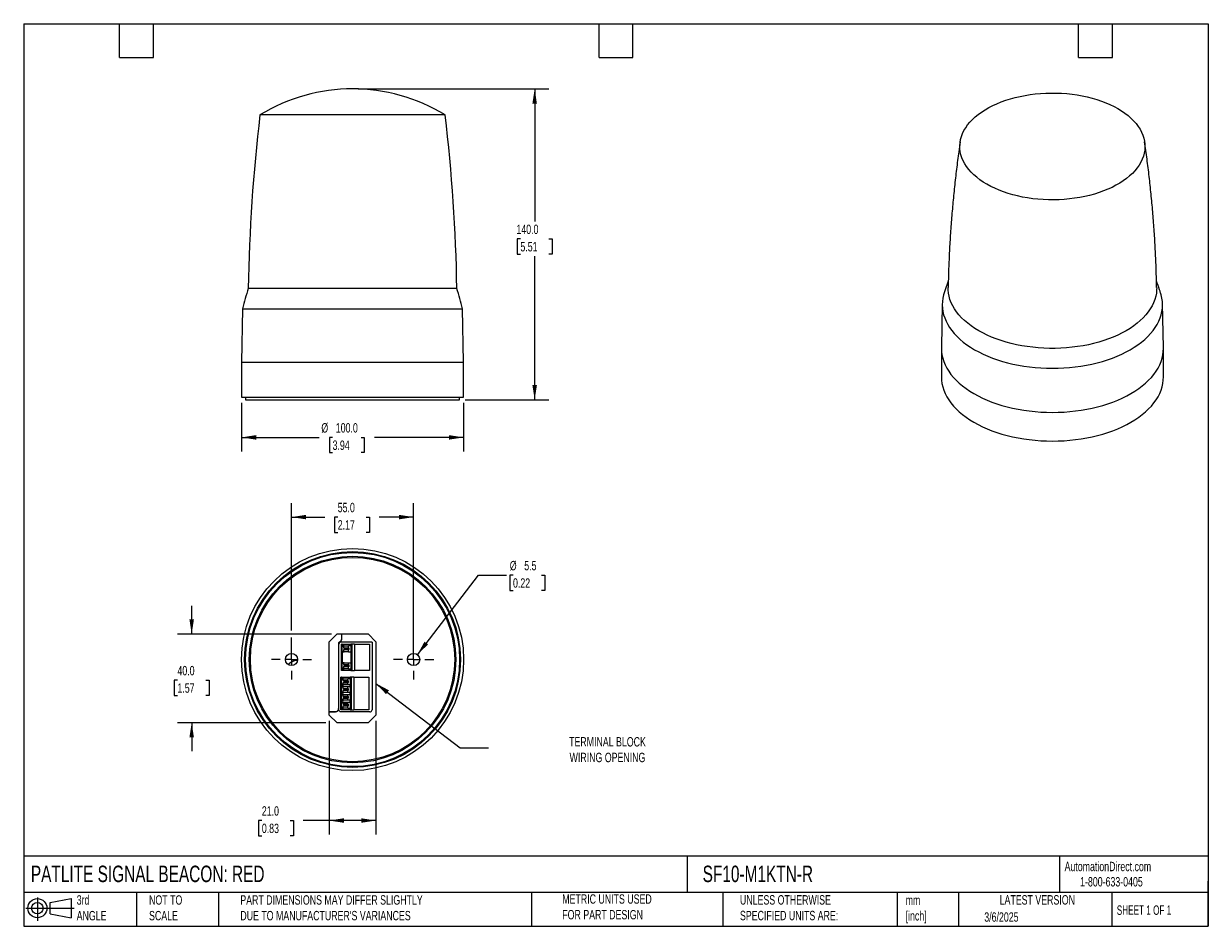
# Model space of a CAD drawing. Header units: millimetres. Extents: x 13 to 546, y 13 to 419.
import ezdxf

# ---------------------------------------------------------------- set-up
doc = ezdxf.new("R2010")
doc.units = ezdxf.units.MM
doc.header["$LTSCALE"] = 2
doc.linetypes.add('SLD-Center', pattern=[19.05, 15.24, -1.27, 1.27, -1.27])
doc.linetypes.add('SLD-Solid', pattern=[0])
doc.layers.add('CENTER', color=40, linetype='SLD-Center')
doc.layers.add('SLD-DEFPOINTS', color=7, linetype='Continuous')
doc.layers.add('DIMENSIONS', color=140, linetype='SLD-Solid', lineweight=25)
doc.layers.add('TEXT', color=140, linetype='SLD-Solid', lineweight=25)
doc.styles.add('SLDTEXTSTYLE0', font='TXT', dxfattribs={"width": 0.7})
doc.styles.add('SLDTEXTSTYLE1', font='TXT', dxfattribs={"width": 0.65})
doc.dimstyles.new('SLDDIMSTYLE0', dxfattribs={"dimtxt": 4.316016, "dimasz": 6.604, "dimexe": 0, "dimexo": 0.0625, "dimgap": 1.079004, "dimtad": 0, "dimtih": 1, "dimtoh": 1, "dimrnd": 1e-09, "dimzin": 4, "dimdsep": 46, "dimtxsty": 'SLDTEXTSTYLE0', "dimsah": 1, "dimcen": 0.09, "dimadec": 0, "dimazin": 1, "dimtfac": 1, "dimtofl": 0, "dimtmove": 0, "dimatfit": 3, "dimfxl": 0, "dimfrac": 2, "dimtolj": 1, "dimtzin": 12, "dimarcsym": 0})
doc.dimstyles.new('SLDDIMSTYLE1', dxfattribs={"dimtxt": 4.316016, "dimasz": 6.604, "dimexe": 0, "dimexo": 0.0625, "dimgap": 1.079004, "dimtad": 0, "dimtih": 1, "dimtoh": 1, "dimrnd": 1e-09, "dimzin": 12, "dimdsep": 46, "dimtxsty": 'SLDTEXTSTYLE0', "dimsah": 1, "dimcen": 0, "dimadec": 0, "dimazin": 3, "dimtfac": 1, "dimtofl": 0, "dimtmove": 0, "dimatfit": 3, "dimfxl": 0, "dimfrac": 2, "dimtolj": 1, "dimtzin": 12, "dimarcsym": 0})
doc.dimstyles.new('SLDDIMSTYLE2', dxfattribs={"dimtxt": 4.316016, "dimasz": 6.604, "dimexe": 0, "dimexo": 0.0625, "dimgap": 1.079004, "dimtad": 0, "dimtih": 1, "dimtoh": 1, "dimrnd": 1e-09, "dimzin": 4, "dimdsep": 46, "dimtxsty": 'SLDTEXTSTYLE0', "dimsah": 1, "dimcen": 0.09, "dimadec": 0, "dimazin": 1, "dimtfac": 1, "dimtmove": 0, "dimatfit": 0, "dimfxl": 0, "dimfrac": 2, "dimtolj": 1, "dimtzin": 12, "dimarcsym": 0})
doc.dimstyles.new('SLDDIMSTYLE3', dxfattribs={"dimtxt": 0.18, "dimasz": 6.604, "dimexe": 0, "dimexo": 0.0625, "dimgap": 0, "dimtad": 0, "dimtih": 1, "dimtoh": 1, "dimdec": 0, "dimrnd": 1e-09, "dimzin": 0, "dimdsep": 46, "dimtxsty": 'Standard', "dimsah": 1, "dimcen": 0.09, "dimadec": 0, "dimazin": 0, "dimtfac": 6.604, "dimtdec": 0, "dimtofl": 0, "dimtmove": 0, "dimatfit": 3, "dimfxl": 0, "dimfrac": 2, "dimtolj": 1, "dimtzin": 0, "dimarcsym": 0})

# ---------------------------------------------------------------- blocks, each defined once
blk = doc.blocks.new('Block11')
at = {"color": 7, "linetype": 'SLD-Solid', "lineweight": 18}
for p, q in [((0, 5.76), (21.75, 5.76)), ((5.18, 10.62), (5.18, 0)), ((10.96, 8.33), (20.35, 10.06)), ((10.96, 3.19), (10.96, 8.33)), ((20.35, 10.06), (20.35, 1.46)), ((10.96, 3.19), (20.35, 1.46))]:
    blk.add_line(p, q, dxfattribs=at)
for radius in [4.3, 2.57]:
    blk.add_circle((5.18, 5.76), radius, dxfattribs=at)
blk = doc.blocks.new('Block12')
at = {"layer": 'SLD-DEFPOINTS'}
blk.add_blockref('Block11', (0, 0), dxfattribs=at)
blk = doc.blocks.new('_D')
at = {"layer": 'DIMENSIONS'}
for p, q in [((110.78, 248.41), (110.78, 226.48)), ((210.78, 248.41), (210.78, 226.48)), ((110.78, 232.83), (145.76, 232.83)), ((151.78, 232.83), (150.33, 232.83)), ((150.33, 232.83), (150.33, 225.97)), ((164.6, 232.83), (166.05, 232.83)), ((166.05, 232.83), (166.05, 225.97)), ((210.78, 232.83), (170.62, 232.83)), ((150.33, 225.97), (151.78, 225.97)), ((166.05, 225.97), (164.6, 225.97))]:
    blk.add_line(p, q, dxfattribs=at)
for points in [[(110.78, 232.83), (117.38, 231.81), (117.38, 233.85)], [(210.78, 232.83), (204.17, 233.85), (204.17, 231.81)]]:
    blk.add_solid(points, dxfattribs=at)
at = {"layer": 'DIMENSIONS', "char_height": 4.233, "attachment_point": 1, "style": 'SLDTEXTSTYLE0'}
for s, insert in [('%%c', (146.72, 239.25)), ('100.0', (153.24, 239.25)), ('3.94', (151.78, 231.43))]:
    blk.add_mtext(s, dxfattribs=dict(at, insert=insert))
blk = doc.blocks.new('_D_1')
at = {"layer": 'DIMENSIONS'}
for p, q in [((163.32, 389.75), (249.13, 389.75)), ((242.78, 389.75), (242.78, 330.04)), ((236.36, 322.21), (234.91, 322.21)), ((234.91, 322.21), (234.91, 315.35)), ((249.19, 322.21), (250.64, 322.21)), ((250.64, 322.21), (250.64, 315.35)), ((234.91, 315.35), (236.36, 315.35)), ((250.64, 315.35), (249.19, 315.35)), ((242.78, 249.75), (242.78, 314.39)), ((211.52, 249.75), (249.13, 249.75))]:
    blk.add_line(p, q, dxfattribs=at)
for points in [[(242.78, 389.75), (241.76, 383.14), (243.79, 383.14)], [(242.78, 249.75), (243.79, 256.35), (241.76, 256.35)]]:
    blk.add_solid(points, dxfattribs=at)
at = {"layer": 'DIMENSIONS', "char_height": 4.233, "attachment_point": 1, "style": 'SLDTEXTSTYLE0'}
for s, insert in [('140.0', (234.57, 328.64)), ('5.51', (236.36, 320.81))]:
    blk.add_mtext(s, dxfattribs=dict(at, insert=insert))
blk = doc.blocks.new('_D_2')
at = {"layer": 'DIMENSIONS'}
for p, q in [((133.28, 145.84), (133.28, 203.29)), ((188.28, 135.35), (188.28, 203.29)), ((133.28, 196.94), (148.25, 196.94)), ((154.1, 196.94), (152.65, 196.94)), ((152.65, 196.94), (152.65, 190.08)), ((166.92, 196.94), (168.37, 196.94)), ((168.37, 196.94), (168.37, 190.08)), ((188.28, 196.94), (172.77, 196.94)), ((152.65, 190.08), (154.1, 190.08)), ((168.37, 190.08), (166.92, 190.08)), ((133.28, 135.35), (133.28, 142.79))]:
    blk.add_line(p, q, dxfattribs=at)
for points in [[(133.28, 196.94), (139.88, 195.93), (139.88, 197.96)], [(188.28, 196.94), (181.67, 197.96), (181.67, 195.93)]]:
    blk.add_solid(points, dxfattribs=at)
at = {"layer": 'DIMENSIONS', "char_height": 4.233, "attachment_point": 1, "style": 'SLDTEXTSTYLE0'}
for s, insert in [('55.0', (154.1, 203.37)), ('2.17', (154.1, 195.54))]:
    blk.add_mtext(s, dxfattribs=dict(at, insert=insert))
blk = doc.blocks.new('_D_3')
at = {"layer": 'DIMENSIONS'}
for p, q in [((189.95, 135), (217.43, 170.79)), ((217.43, 170.79), (230.13, 170.79)), ((233.03, 170.79), (231.58, 170.79)), ((231.58, 170.79), (231.58, 163.93)), ((245.85, 170.79), (247.3, 170.79)), ((247.3, 170.79), (247.3, 163.93)), ((231.58, 163.93), (233.03, 163.93)), ((247.3, 163.93), (245.85, 163.93))]:
    blk.add_line(p, q, dxfattribs=at)
blk.add_solid([(189.95, 135), (194.78, 139.61), (193.17, 140.85)], dxfattribs=at)
at = {"layer": 'DIMENSIONS', "char_height": 4.233, "attachment_point": 1, "style": 'SLDTEXTSTYLE0'}
for s, insert in [('%%c', (231.57, 177.22)), ('5.5', (238.08, 177.22)), ('0.22', (233.03, 169.39))]:
    blk.add_mtext(s, dxfattribs=dict(at, insert=insert))
blk = doc.blocks.new('_D_4')
at = {"layer": 'DIMENSIONS'}
for p, q in [((150.28, 105.27), (150.28, 53.97)), ((171.28, 105.27), (171.28, 53.97)), ((119.93, 60.32), (118.48, 60.32)), ((118.48, 60.32), (118.48, 53.46)), ((132.75, 60.32), (134.2, 60.32)), ((134.2, 60.32), (134.2, 53.46)), ((150.28, 60.32), (138.6, 60.32)), ((171.28, 60.32), (150.28, 60.32)), ((118.48, 53.46), (119.93, 53.46)), ((134.2, 53.46), (132.75, 53.46))]:
    blk.add_line(p, q, dxfattribs=at)
for points in [[(150.28, 60.32), (156.88, 59.31), (156.88, 61.34)], [(171.28, 60.32), (164.67, 61.34), (164.67, 59.31)]]:
    blk.add_solid(points, dxfattribs=at)
at = {"layer": 'DIMENSIONS', "char_height": 4.233, "attachment_point": 1, "style": 'SLDTEXTSTYLE0'}
for s, insert in [('21.0', (119.93, 66.75)), ('0.83', (119.93, 58.92))]:
    blk.add_mtext(s, dxfattribs=dict(at, insert=insert))
blk = doc.blocks.new('_D_5')
at = {"layer": 'DIMENSIONS'}
for p, q in [((88.34, 144.31), (88.34, 157.01)), ((151.24, 144.31), (81.99, 144.31)), ((81.93, 123.5), (80.48, 123.5)), ((80.48, 123.5), (80.48, 116.64)), ((94.75, 123.5), (96.2, 123.5)), ((96.2, 123.5), (96.2, 116.64)), ((80.48, 116.64), (81.93, 116.64)), ((96.2, 116.64), (94.75, 116.64)), ((148.75, 104.31), (81.99, 104.31)), ((88.34, 104.31), (88.34, 91.61))]:
    blk.add_line(p, q, dxfattribs=at)
for points in [[(88.34, 144.31), (89.36, 150.92), (87.32, 150.92)], [(88.34, 104.31), (87.32, 97.71), (89.36, 97.71)]]:
    blk.add_solid(points, dxfattribs=at)
at = {"layer": 'DIMENSIONS', "char_height": 4.233, "attachment_point": 1, "style": 'SLDTEXTSTYLE0'}
for s, insert in [('40.0', (81.93, 129.92)), ('1.57', (81.93, 122.09))]:
    blk.add_mtext(s, dxfattribs=dict(at, insert=insert))
blk = doc.blocks.new('SW_CENTERMARKSYMBOL_0')
at = {"layer": 'CENTER', "color": 0}
for p, q in [((0, 5.08), (0, 9.04)), ((-5.08, 0), (-9.04, 0)), ((0, 0), (-2.54, 0)), ((0, 0), (0, 2.54)), ((0, 0), (0, -2.54)), ((0, 0), (2.54, 0)), ((5.08, 0), (9.04, 0)), ((0, -5.08), (0, -9.04))]:
    blk.add_line(p, q, dxfattribs=at)
blk = doc.blocks.new('SW_CENTERMARKSYMBOL_1')
at = {"layer": 'CENTER', "color": 0}
for p, q in [((0, 5.08), (0, 9.04)), ((-5.08, 0), (-9.04, 0)), ((0, 0), (-2.54, 0)), ((0, 0), (0, 2.54)), ((0, 0), (0, -2.54)), ((0, 0), (2.54, 0)), ((5.08, 0), (9.04, 0)), ((0, -5.08), (0, -9.04))]:
    blk.add_line(p, q, dxfattribs=at)

msp = doc.modelspace()

# ---------------------------------------------------------------- linework, layer by layer
for p, q in [((202.458, 378.029), (119.094, 378.029)), ((207.732, 299.888), (113.82, 299.888)), ((111.195, 290.746), (110.776, 266.746)), ((111.195, 290.746), (210.357, 290.746)), ((210.776, 266.746), (210.357, 290.746)), ((426.326, 292.912), (425.907, 273.318)), ((525.9, 273.318), (525.481, 292.912)), ((425.907, 273.318), (425.904, 272.961)), ((425.904, 272.961), (425.904, 260.06)), ((525.904, 272.961), (525.9, 273.318)), ((525.904, 260.06), (525.904, 272.961)), ((110.776, 266.746), (110.776, 250.946)), ((110.776, 266.746), (160.776, 266.746)), ((160.776, 266.746), (210.776, 266.746)), ((210.776, 250.946), (210.776, 266.746)), ((110.776, 250.946), (210.776, 250.946)), ((112.576, 250.946), (112.576, 249.746)), ((208.976, 249.746), (208.976, 250.946)), ((112.576, 249.746), (160.776, 249.746)), ((160.776, 249.746), (208.976, 249.746)), ((150.276, 140.814), (153.776, 144.314)), ((153.776, 144.314), (167.776, 144.314)), ((155.75, 144.314), (155.75, 142.022)), ((155.776, 144.314), (155.776, 142.007)), ((167.776, 144.314), (171.276, 140.814)), ((150.276, 107.814), (150.276, 140.814)), ((154.424, 140.395), (154.424, 110.713)), ((154.45, 140.384), (154.45, 110.687)), ((154.602, 110.239), (154.602, 139.688)), ((169.55, 140.687), (155.602, 140.687)), ((155.726, 127.904), (155.726, 139.724)), ((156.039, 139.724), (155.726, 139.724)), ((155.75, 142.022), (155.776, 142.007)), ((156.039, 139.724), (156.039, 138.74)), ((156.274, 139.724), (156.274, 139.054)), ((156.274, 139.724), (159.96, 139.724)), ((156.694, 138.964), (156.694, 138.124)), ((156.694, 138.964), (158.9, 138.964)), ((158.9, 138.124), (158.9, 138.964)), ((159.96, 138.964), (158.9, 138.964)), ((159.96, 139.724), (159.96, 138.964)), ((160.385, 139.724), (159.96, 139.724)), ((159.96, 138.964), (159.96, 136.284)), ((160.385, 139.724), (160.385, 127.904)), ((161.608, 139.724), (160.385, 139.724)), ((161.608, 139.724), (161.608, 127.904)), ((161.608, 139.724), (168.426, 139.724)), ((168.426, 139.724), (168.426, 127.904)), ((169.55, 140.687), (169.55, 110.239)), ((171.276, 140.814), (171.276, 107.814)), ((156.039, 131.12), (156.039, 136.507)), ((156.694, 138.624), (156.064, 138.624)), ((156.064, 136.624), (156.694, 136.624)), ((156.071, 136.624), (156.071, 138.624)), ((156.274, 131.434), (156.274, 136.194)), ((157.118, 137.905), (156.694, 138.124)), ((156.694, 138.124), (158.9, 138.124)), ((157.118, 137.342), (156.694, 137.124)), ((156.694, 137.124), (156.694, 136.284)), ((158.9, 137.124), (156.694, 137.124)), ((158.9, 136.284), (156.694, 136.284)), ((157.118, 137.905), (159.324, 137.905)), ((157.118, 137.905), (157.118, 137.342)), ((157.118, 137.342), (159.324, 137.342)), ((158.9, 138.124), (159.324, 137.905)), ((158.9, 137.124), (159.324, 137.342)), ((158.9, 136.284), (158.9, 137.124)), ((158.9, 136.284), (159.96, 136.284)), ((159.324, 137.342), (159.324, 137.905)), ((159.96, 136.284), (159.96, 131.344)), ((156.039, 127.904), (156.039, 128.887)), ((156.694, 131.004), (156.064, 131.004)), ((156.064, 129.004), (156.694, 129.004)), ((156.071, 129.004), (156.071, 131.004)), ((156.274, 128.574), (156.274, 127.904)), ((156.694, 131.344), (156.694, 130.504)), ((156.694, 131.344), (158.9, 131.344)), ((156.694, 130.504), (157.118, 130.285)), ((156.694, 130.504), (158.9, 130.504)), ((156.694, 129.504), (157.118, 129.722)), ((156.694, 129.504), (156.694, 128.664)), ((158.9, 129.504), (156.694, 129.504)), ((158.9, 128.664), (156.694, 128.664)), ((159.324, 130.285), (157.118, 130.285)), ((157.118, 130.285), (157.118, 129.722)), ((159.324, 129.722), (157.118, 129.722)), ((158.9, 130.504), (158.9, 131.344)), ((158.9, 131.344), (159.96, 131.344)), ((159.324, 130.285), (158.9, 130.504)), ((159.324, 129.722), (158.9, 129.504)), ((158.9, 128.664), (158.9, 129.504)), ((158.9, 128.664), (159.96, 128.664)), ((159.324, 129.722), (159.324, 130.285)), ((159.96, 131.344), (159.96, 128.664)), ((159.96, 128.664), (159.96, 127.904)), ((155.426, 110.204), (155.426, 124.904)), ((155.739, 124.904), (155.426, 124.904)), ((156.039, 127.904), (155.726, 127.904)), ((155.739, 124.904), (155.739, 123.92)), ((156.394, 123.804), (155.764, 123.804)), ((155.771, 121.804), (155.771, 123.804)), ((155.974, 124.904), (155.974, 124.234)), ((155.974, 124.904), (159.66, 124.904)), ((156.274, 127.904), (156.039, 127.904)), ((159.96, 127.904), (156.274, 127.904)), ((156.394, 124.144), (156.394, 123.304)), ((156.394, 124.144), (158.6, 124.144)), ((156.394, 123.304), (158.6, 123.304)), ((156.818, 123.085), (156.394, 123.304)), ((156.818, 123.085), (159.024, 123.085)), ((156.818, 123.085), (156.818, 122.522)), ((158.6, 123.304), (158.6, 124.144)), ((159.66, 124.144), (158.6, 124.144)), ((158.6, 123.304), (159.024, 123.085)), ((159.024, 122.522), (159.024, 123.085)), ((159.66, 124.904), (159.66, 124.144)), ((160.085, 124.904), (159.66, 124.904)), ((159.66, 124.144), (159.66, 121.464)), ((159.96, 127.904), (160.385, 127.904)), ((160.085, 124.904), (160.085, 110.204)), ((161.308, 124.904), (160.085, 124.904)), ((160.385, 127.904), (161.608, 127.904)), ((161.308, 124.904), (161.308, 110.204)), ((161.308, 124.904), (168.126, 124.904)), ((168.426, 127.904), (161.608, 127.904)), ((168.126, 124.904), (168.126, 110.204)), ((155.739, 120.42), (155.739, 121.687)), ((155.739, 118.187), (155.739, 116.921)), ((155.764, 121.804), (156.394, 121.804)), ((156.394, 120.304), (155.764, 120.304)), ((155.764, 118.304), (156.394, 118.304)), ((155.771, 118.304), (155.771, 120.304)), ((155.974, 121.374), (155.974, 120.734)), ((155.974, 117.874), (155.974, 117.234)), ((156.818, 122.522), (156.394, 122.304)), ((156.394, 122.304), (156.394, 121.464)), ((156.394, 122.304), (158.6, 122.304)), ((158.6, 121.464), (156.394, 121.464)), ((156.394, 120.644), (156.394, 119.804)), ((156.394, 120.644), (158.6, 120.644)), ((156.394, 119.804), (156.818, 119.585)), ((156.394, 119.804), (158.6, 119.804)), ((156.818, 119.022), (156.394, 118.804)), ((156.394, 118.804), (156.394, 117.964)), ((158.6, 118.804), (156.394, 118.804)), ((158.6, 117.964), (156.394, 117.964)), ((156.818, 122.522), (159.024, 122.522)), ((156.818, 119.585), (159.024, 119.585)), ((156.818, 119.585), (156.818, 119.022)), ((159.024, 119.022), (156.818, 119.022)), ((158.6, 122.304), (159.024, 122.522)), ((158.6, 121.464), (158.6, 122.304)), ((159.66, 121.464), (158.6, 121.464)), ((158.6, 119.804), (158.6, 120.644)), ((158.6, 120.644), (159.66, 120.644)), ((159.024, 119.585), (158.6, 119.804)), ((158.6, 118.804), (159.024, 119.022)), ((158.6, 117.964), (158.6, 118.804)), ((159.66, 117.964), (158.6, 117.964)), ((159.024, 119.022), (159.024, 119.585)), ((159.66, 120.644), (159.66, 121.464)), ((159.66, 120.644), (159.66, 117.964)), ((159.66, 117.144), (159.66, 117.964)), ((155.739, 114.687), (155.739, 113.421)), ((156.394, 116.804), (155.764, 116.804)), ((155.764, 114.804), (156.394, 114.804)), ((156.394, 113.304), (155.764, 113.304)), ((155.771, 114.804), (155.771, 116.804)), ((155.771, 111.304), (155.771, 113.304)), ((155.974, 114.374), (155.974, 113.734)), ((156.394, 117.144), (156.394, 116.304)), ((156.394, 117.144), (158.6, 117.144)), ((156.394, 116.304), (156.818, 116.085)), ((156.394, 116.304), (158.6, 116.304)), ((156.818, 115.522), (156.394, 115.304)), ((156.394, 115.304), (156.394, 114.464)), ((158.6, 115.304), (156.394, 115.304)), ((158.6, 114.464), (156.394, 114.464)), ((156.394, 113.644), (156.394, 112.804)), ((156.394, 113.644), (158.6, 113.644)), ((156.394, 112.804), (156.818, 112.585)), ((158.6, 112.804), (156.394, 112.804)), ((156.394, 111.804), (156.818, 112.022)), ((156.818, 116.085), (159.024, 116.085)), ((156.818, 116.085), (156.818, 115.522)), ((159.024, 115.522), (156.818, 115.522)), ((159.024, 112.585), (156.818, 112.585)), ((156.818, 112.585), (156.818, 112.022)), ((159.024, 112.022), (156.818, 112.022)), ((158.6, 116.304), (158.6, 117.144)), ((158.6, 117.144), (159.66, 117.144)), ((159.024, 116.085), (158.6, 116.304)), ((158.6, 115.304), (159.024, 115.522)), ((158.6, 114.464), (158.6, 115.304)), ((159.66, 114.464), (158.6, 114.464)), ((158.6, 112.804), (158.6, 113.644)), ((158.6, 113.644), (159.66, 113.644)), ((159.024, 112.585), (158.6, 112.804)), ((159.024, 112.022), (158.6, 111.804)), ((159.024, 115.522), (159.024, 116.085)), ((159.024, 112.022), (159.024, 112.585)), ((159.66, 117.144), (159.66, 114.464)), ((159.66, 113.644), (159.66, 114.464)), ((159.66, 113.644), (159.66, 110.964)), ((152.924, 109.214), (150.276, 109.214)), ((152.95, 109.187), (150.276, 109.187)), ((153.776, 104.314), (150.276, 107.814)), ((152.95, 109.187), (152.924, 109.214)), ((154.45, 110.687), (154.424, 110.713)), ((155.739, 110.204), (155.426, 110.204)), ((168.55, 109.24), (155.602, 109.24)), ((155.739, 111.187), (155.739, 110.204)), ((155.764, 111.304), (156.394, 111.304)), ((155.974, 110.874), (155.974, 110.204)), ((159.66, 110.204), (155.974, 110.204)), ((156.394, 111.804), (156.394, 110.964)), ((158.6, 111.804), (156.394, 111.804)), ((158.6, 110.964), (156.394, 110.964)), ((158.6, 110.964), (158.6, 111.804)), ((158.6, 110.964), (159.66, 110.964)), ((159.66, 110.964), (159.66, 110.204)), ((159.66, 110.204), (160.085, 110.204)), ((160.085, 110.204), (161.308, 110.204)), ((168.126, 110.204), (161.308, 110.204)), ((171.276, 107.814), (167.776, 104.314)), ((167.776, 104.314), (153.776, 104.314))]:
    msp.add_line(p, q)
at = {"flags": 128}
for points in [[(505.377, 380.844), (507.012, 379.844), (508.545, 378.793), (509.971, 377.693), (511.287, 376.548), (512.487, 375.361), (513.568, 374.136), (514.526, 372.878), (515.357, 371.591), (516.061, 370.278), (516.633, 368.944), (517.072, 367.593), (517.377, 366.23), (517.547, 364.859), (517.581, 363.485), (517.479, 362.112), (517.242, 360.745), (516.869, 359.387), (516.363, 358.045), (515.725, 356.721), (514.957, 355.42), (514.062, 354.146), (513.042, 352.905), (511.902, 351.699), (510.643, 350.532), (509.272, 349.409), (507.791, 348.333), (506.207, 347.307), (504.523, 346.335), (502.747, 345.42), (500.883, 344.566), (498.937, 343.774), (496.916, 343.048), (494.827, 342.389), (492.676, 341.8), (490.47, 341.283), (488.217, 340.84), (485.923, 340.472), (483.597, 340.18), (481.246, 339.965), (478.877, 339.828), (476.499, 339.769), (474.118, 339.788), (471.744, 339.886), (469.383, 340.063), (467.043, 340.316), (464.733, 340.647), (462.458, 341.053), (460.228, 341.533), (458.049, 342.086), (455.928, 342.71), (453.872, 343.402), (451.888, 344.162), (449.982, 344.985), (448.161, 345.87), (446.43, 346.814), (444.795, 347.813), (443.262, 348.865), (441.836, 349.965), (440.52, 351.11), (439.32, 352.297), (438.239, 353.521), (437.282, 354.779), (436.45, 356.067), (435.746, 357.38), (435.174, 358.714), (434.735, 360.065), (434.43, 361.428), (434.26, 362.798), (434.226, 364.172), (434.328, 365.545), (434.565, 366.913), (434.938, 368.27), (435.444, 369.613), (436.082, 370.937), (436.85, 372.238), (437.745, 373.511), (438.765, 374.753), (439.906, 375.959), (441.164, 377.126), (442.535, 378.249), (444.016, 379.325), (445.6, 380.351), (447.284, 381.322), (449.06, 382.237), (450.924, 383.092), (452.87, 383.884), (454.891, 384.61), (456.98, 385.269), (459.131, 385.857), (461.337, 386.374), (463.591, 386.817), (465.884, 387.186), (468.21, 387.478), (470.561, 387.693), (472.93, 387.83), (475.308, 387.889), (477.689, 387.869), (480.063, 387.771), (482.424, 387.595), (484.764, 387.341), (487.074, 387.011), (489.349, 386.605), (491.579, 386.125), (493.759, 385.572), (495.88, 384.948), (497.936, 384.255), (499.92, 383.496), (501.825, 382.672), (503.646, 381.787), (505.377, 380.844)], [(522.856, 300.327), (522.842, 299.289), (522.704, 297.823), (522.429, 296.364), (522.018, 294.915), (521.471, 293.481), (520.791, 292.067), (519.979, 290.675), (519.038, 289.312), (517.97, 287.979), (516.779, 286.682), (515.468, 285.424), (514.04, 284.209), (512.501, 283.04), (510.855, 281.921), (509.106, 280.856), (507.26, 279.846), (505.322, 278.896), (503.297, 278.007), (501.192, 277.183), (499.013, 276.426), (496.766, 275.739), (494.458, 275.122), (492.096, 274.579), (489.686, 274.11), (487.236, 273.717), (484.752, 273.402), (482.243, 273.164), (479.714, 273.006), (477.175, 272.926), (474.632, 272.926), (472.093, 273.006), (469.565, 273.164), (467.055, 273.402), (464.571, 273.717), (462.121, 274.11), (459.711, 274.579), (457.349, 275.122), (455.041, 275.739), (452.794, 276.426), (450.615, 277.183), (448.51, 278.007), (446.485, 278.896), (444.547, 279.846), (442.701, 280.856), (440.952, 281.921), (439.306, 283.04), (437.767, 284.209), (436.34, 285.424), (435.029, 286.682), (433.837, 287.979), (432.77, 289.312), (431.828, 290.675), (431.016, 292.067), (430.336, 293.481), (429.789, 294.915), (429.378, 296.364), (429.103, 297.823), (428.965, 299.289), (428.951, 300.327)], [(427.178, 297.852), (426.933, 297.036), (426.594, 295.55), (426.39, 294.056), (426.322, 292.558), (426.39, 291.06), (426.594, 289.567), (426.933, 288.081), (427.406, 286.607), (428.012, 285.15), (428.749, 283.714), (429.616, 282.301), (430.609, 280.917), (431.726, 279.564), (432.965, 278.247), (434.321, 276.969), (435.792, 275.734), (437.372, 274.546), (439.058, 273.406), (440.844, 272.319), (442.727, 271.288), (444.701, 270.315), (446.761, 269.402), (448.9, 268.554), (451.113, 267.771), (453.394, 267.056), (455.737, 266.41), (458.135, 265.837), (460.582, 265.337), (463.071, 264.911), (465.595, 264.561), (468.147, 264.288), (470.721, 264.093), (473.309, 263.975), (475.904, 263.936), (478.498, 263.975), (481.086, 264.093), (483.66, 264.288), (486.212, 264.561), (488.736, 264.911), (491.225, 265.337), (493.672, 265.837), (496.07, 266.41), (498.413, 267.056), (500.694, 267.771), (502.907, 268.554), (505.047, 269.402), (507.106, 270.315), (509.08, 271.288), (510.963, 272.319), (512.749, 273.406), (514.435, 274.546), (516.015, 275.734), (517.486, 276.969), (518.842, 278.247), (520.081, 279.564), (521.198, 280.917), (522.191, 282.301), (523.058, 283.714), (523.795, 285.15), (524.401, 286.607), (524.874, 288.081), (525.213, 289.567), (525.417, 291.06), (525.485, 292.558), (525.417, 294.056), (525.213, 295.55), (524.874, 297.036), (524.629, 297.852)], [(425.904, 272.961), (425.972, 271.451), (426.177, 269.944), (426.519, 268.446), (426.996, 266.96), (427.607, 265.491), (428.351, 264.042), (429.225, 262.617), (430.226, 261.221), (431.353, 259.857), (432.602, 258.529), (433.97, 257.241), (435.453, 255.995), (437.046, 254.796), (438.746, 253.647), (440.548, 252.551)], [(440.548, 252.551), (442.447, 251.511), (444.438, 250.53), (446.514, 249.61), (448.672, 248.754), (450.904, 247.964), (453.204, 247.243), (455.567, 246.593), (457.985, 246.014), (460.453, 245.51), (462.963, 245.081), (465.508, 244.728), (468.082, 244.452), (470.677, 244.255), (473.287, 244.137), (475.904, 244.097), (478.52, 244.137), (481.13, 244.255), (483.725, 244.452), (486.299, 244.728), (488.845, 245.081), (491.354, 245.51), (493.822, 246.014), (496.24, 246.593), (498.603, 247.243), (500.904, 247.964), (503.136, 248.754), (505.293, 249.61), (507.37, 250.53), (509.36, 251.511), (511.259, 252.551), (513.061, 253.647), (514.761, 254.796), (516.354, 255.995), (517.837, 257.241), (519.205, 258.529), (520.454, 259.857), (521.581, 261.221), (522.583, 262.617), (523.456, 264.042), (524.2, 265.491), (524.811, 266.96), (525.288, 268.446), (525.63, 269.944), (525.835, 271.451), (525.904, 272.961)], [(425.904, 260.06), (425.972, 258.549), (426.177, 257.043), (426.519, 255.545), (426.996, 254.059), (427.607, 252.589), (428.351, 251.141), (429.225, 249.716), (430.226, 248.32), (431.353, 246.956), (432.602, 245.628), (433.97, 244.339), (435.453, 243.094), (437.046, 241.895), (438.746, 240.746), (440.548, 239.65), (442.447, 238.61), (444.438, 237.628), (446.514, 236.708), (448.672, 235.852), (450.904, 235.063), (453.204, 234.342), (455.567, 233.691), (457.985, 233.113), (460.453, 232.608), (462.963, 232.179), (465.508, 231.826), (468.082, 231.551), (470.677, 231.354), (473.287, 231.235), (475.904, 231.196), (478.52, 231.235), (481.13, 231.354), (483.725, 231.551), (486.299, 231.826), (488.845, 232.179), (491.354, 232.608), (493.822, 233.113), (496.24, 233.691), (498.603, 234.342), (500.904, 235.063), (503.136, 235.852), (505.293, 236.708), (507.37, 237.628), (509.36, 238.61), (511.259, 239.65)], [(511.259, 239.65), (513.061, 240.746), (514.761, 241.895), (516.354, 243.094), (517.837, 244.339), (519.205, 245.628), (520.454, 246.956), (521.581, 248.32), (522.583, 249.716), (523.456, 251.141), (524.2, 252.589), (524.811, 254.059), (525.288, 255.545), (525.63, 257.043), (525.835, 258.549), (525.904, 260.06)], [(154.424, 140.395), (154.438, 140.389), (154.45, 140.384)]]:
    msp.add_lwpolyline(points, dxfattribs=at)
for centre, radius in [((160.776, 132.814), 50), ((160.776, 132.814), 48.617), ((160.776, 132.814), 48.6), ((160.776, 132.814), 48.2), ((160.776, 132.814), 46.5), ((160.776, 132.814), 46), ((133.276, 132.814), 2.75), ((188.276, 132.814), 2.75)]:
    msp.add_circle(centre, radius)
for centre, radius, start, end in [((160.776, 309.746), 80, 58.59901, 121.40099), ((873.725, 287.852), 760, 173.185513, 179.092549), ((-552.173, 287.852), 760, 0.907451, 6.814487), ((304.683, 240.126), 200, 162.61399, 165.33907), ((16.869, 240.126), 200, 14.66093, 17.38601)]:
    msp.add_arc(centre, radius, start, end)
for points, knots in [([(434.386, 365.861), (434.169, 364.398), (433.563, 360.316), (432.7, 353.584), (431.788, 345.67), (431.001, 337.731), (430.334, 329.771), (429.788, 321.795), (429.369, 313.807), (429.088, 306.65), (429, 302.154), (428.964, 300.327)], [0, 0, 0, 0, 0.06769461, 0.18886091, 0.31009876, 0.43139354, 0.55273117, 0.67409802, 0.79548085, 0.91686677, 1, 1, 1, 1]), ([(522.846, 300.327), (522.802, 302.413), (522.703, 307.163), (522.404, 314.569), (521.973, 322.54), (521.417, 330.494), (520.742, 338.426), (519.948, 346.334), (519.029, 354.211), (518.189, 360.721), (517.611, 364.594), (517.421, 365.861)], [0, 0, 0, 0, 0.09490664, 0.21611445, 0.33724727, 0.45829277, 0.57923842, 0.70007147, 0.82077889, 0.94134728, 1, 1, 1, 1]), ([(429.027, 303.154), (428.606, 302.009), (427.962, 300.259), (427.392, 298.474), (427.196, 297.857)], [0, 0, 0, 0, 0.6544057, 1, 1, 1, 1]), ([(524.613, 297.859), (524.455, 298.354), (523.885, 300.146), (523.243, 301.905), (522.778, 303.178)], [0, 0, 0, 0, 0.2764617, 1, 1, 1, 1]), ([(155.75, 142.022), (155.749, 141.98), (155.747, 141.897), (155.731, 141.772), (155.705, 141.649), (155.668, 141.528), (155.622, 141.412), (155.567, 141.3), (155.504, 141.195), (155.433, 141.097), (155.364, 141.016), (155.294, 140.944), (155.215, 140.872), (155.11, 140.79), (154.973, 140.706), (154.811, 140.616), (154.625, 140.51), (154.494, 140.435), (154.424, 140.395)], [0, 0, 0, 0, 0.0559486, 0.1122489, 0.1686916, 0.2250643, 0.2811555, 0.3367596, 0.3916808, 0.4457375, 0.4987646, 0.5338437, 0.5816985, 0.6417733, 0.713177, 0.7963031, 0.891911, 1, 1, 1, 1]), ([(155.776, 142.007), (155.776, 141.819), (155.741, 141.636), (155.64, 141.376), (155.599, 141.293), (155.501, 141.136), (155.444, 141.061), (155.319, 140.924), (155.25, 140.862), (155.102, 140.751), (155.021, 140.705), (154.776, 140.567), (154.613, 140.475), (154.45, 140.384)], [0, 0, 0, 0, 0.25, 0.25, 0.375, 0.375, 0.5, 0.5, 0.625, 0.625, 0.75, 0.75, 1, 1, 1, 1]), ([(155.602, 140.687), (155.47, 140.687), (155.34, 140.662), (155.098, 140.561), (154.987, 140.487), (154.711, 140.211), (154.602, 139.952), (154.602, 139.688)], [0, 0, 0, 0, 0.25, 0.25, 0.5, 0.5, 1, 1, 1, 1]), ([(156.039, 139.724), (156.039, 139.724), (156.06, 139.724), (156.141, 139.724), (156.202, 139.724), (156.274, 139.724)], [0, 0, 0, 0, 0.5, 0.5, 1, 1, 1, 1]), ([(156.039, 138.74), (156.039, 138.802), (156.058, 138.862), (156.135, 138.972), (156.194, 139.019), (156.274, 139.054)], [0, 0, 0, 0, 0.5, 0.5, 1, 1, 1, 1]), ([(156.274, 139.054), (156.392, 139.087), (156.628, 139.154), (156.909, 139.089), (157.043, 138.986), (157.073, 138.964)], [0, 0, 0, 0, 0.4399201, 0.8779925, 1, 1, 1, 1]), ([(156.274, 136.194), (156.194, 136.229), (156.136, 136.275), (156.058, 136.384), (156.039, 136.446), (156.039, 136.507)], [0, 0, 0, 0, 0.5, 0.5, 1, 1, 1, 1]), ([(157.063, 136.284), (156.988, 136.235), (156.741, 136.074), (156.466, 136.144), (156.274, 136.194)], [0, 0, 0, 0, 0.3012052, 1, 1, 1, 1]), ([(131.714, 130.614), (131.775, 130.676), (132.276, 131.185), (133.476, 131.858), (134.873, 132.485), (135.757, 132.594), (136.001, 132.625)], [0, 0, 0, 0, 0.0543558, 0.4454243, 0.8469887, 1, 1, 1, 1]), ([(135.992, 132.588), (135.712, 132.542), (134.935, 132.414), (133.733, 131.926), (132.585, 131.298), (131.985, 130.77), (131.763, 130.575)], [0, 0, 0, 0, 0.1789104, 0.4963459, 0.8137815, 1, 1, 1, 1]), ([(156.039, 131.12), (156.039, 131.182), (156.058, 131.242), (156.135, 131.352), (156.194, 131.399), (156.274, 131.434)], [0, 0, 0, 0, 0.5, 0.5, 1, 1, 1, 1]), ([(156.274, 128.574), (156.194, 128.609), (156.136, 128.655), (156.058, 128.764), (156.039, 128.826), (156.039, 128.887)], [0, 0, 0, 0, 0.5, 0.5, 1, 1, 1, 1]), ([(156.274, 131.434), (156.392, 131.467), (156.628, 131.534), (156.909, 131.469), (157.043, 131.366), (157.073, 131.344)], [0, 0, 0, 0, 0.4403551, 0.8784911, 1, 1, 1, 1]), ([(157.063, 128.664), (156.988, 128.615), (156.74, 128.454), (156.466, 128.524), (156.274, 128.574)], [0, 0, 0, 0, 0.3017984, 1, 1, 1, 1]), ([(155.739, 124.904), (155.739, 124.904), (155.76, 124.904), (155.841, 124.904), (155.902, 124.904), (155.974, 124.904)], [0, 0, 0, 0, 0.5, 0.5, 1, 1, 1, 1]), ([(155.739, 123.92), (155.739, 123.982), (155.758, 124.042), (155.835, 124.152), (155.894, 124.199), (155.974, 124.234)], [0, 0, 0, 0, 0.5, 0.5, 1, 1, 1, 1]), ([(155.974, 124.234), (156.092, 124.267), (156.328, 124.334), (156.609, 124.269), (156.743, 124.166), (156.773, 124.144)], [0, 0, 0, 0, 0.4399201, 0.8779925, 1, 1, 1, 1]), ([(155.974, 121.374), (155.894, 121.409), (155.836, 121.455), (155.758, 121.564), (155.739, 121.626), (155.739, 121.687)], [0, 0, 0, 0, 0.5, 0.5, 1, 1, 1, 1]), ([(155.739, 120.42), (155.739, 120.482), (155.758, 120.542), (155.835, 120.652), (155.894, 120.699), (155.974, 120.734)], [0, 0, 0, 0, 0.5, 0.5, 1, 1, 1, 1]), ([(155.974, 117.874), (155.868, 117.92), (155.799, 117.988), (155.748, 118.104), (155.74, 118.145), (155.739, 118.226), (155.747, 118.266), (155.764, 118.304)], [0, 0, 0, 0, 0.5, 0.5, 0.75, 0.75, 1, 1, 1, 1]), ([(156.763, 121.464), (156.688, 121.415), (156.441, 121.254), (156.166, 121.324), (155.974, 121.374)], [0, 0, 0, 0, 0.3012052, 1, 1, 1, 1]), ([(155.974, 120.734), (156.092, 120.767), (156.328, 120.834), (156.609, 120.769), (156.743, 120.666), (156.773, 120.644)], [0, 0, 0, 0, 0.4403551, 0.8784911, 1, 1, 1, 1]), ([(156.763, 117.964), (156.688, 117.915), (156.441, 117.754), (156.166, 117.824), (155.974, 117.874)], [0, 0, 0, 0, 0.3012052, 1, 1, 1, 1]), ([(155.974, 114.374), (155.868, 114.42), (155.799, 114.488), (155.748, 114.604), (155.74, 114.645), (155.739, 114.726), (155.747, 114.766), (155.764, 114.804)], [0, 0, 0, 0, 0.5, 0.5, 0.75, 0.75, 1, 1, 1, 1]), ([(155.759, 116.921), (155.754, 116.952), (155.741, 117.045), (155.833, 117.16), (155.941, 117.216), (155.974, 117.234)], [0, 0, 0, 0, 0.2580749, 0.7712763, 1, 1, 1, 1]), ([(155.759, 113.421), (155.754, 113.452), (155.741, 113.545), (155.833, 113.66), (155.941, 113.716), (155.974, 113.734)], [0, 0, 0, 0, 0.2580587, 0.7712713, 1, 1, 1, 1]), ([(155.974, 117.234), (156.092, 117.267), (156.328, 117.334), (156.609, 117.269), (156.743, 117.166), (156.773, 117.144)], [0, 0, 0, 0, 0.4403551, 0.8784911, 1, 1, 1, 1]), ([(156.763, 114.464), (156.688, 114.415), (156.441, 114.254), (156.166, 114.324), (155.974, 114.374)], [0, 0, 0, 0, 0.30120521, 1, 1, 1, 1]), ([(155.974, 113.734), (156.092, 113.767), (156.328, 113.834), (156.609, 113.769), (156.743, 113.666), (156.773, 113.644)], [0, 0, 0, 0, 0.4403551, 0.8784911, 1, 1, 1, 1]), ([(154.424, 110.713), (154.424, 110.614), (154.414, 110.517), (154.376, 110.325), (154.347, 110.23), (154.272, 110.049), (154.226, 109.963), (154.117, 109.8), (154.054, 109.722), (153.847, 109.515), (153.679, 109.403), (153.319, 109.253), (153.122, 109.214), (152.924, 109.214)], [0, 0, 0, 0, 0.125, 0.125, 0.25, 0.25, 0.375, 0.375, 0.5, 0.5, 0.75, 0.75, 1, 1, 1, 1]), ([(154.45, 110.687), (154.45, 110.588), (154.44, 110.491), (154.402, 110.299), (154.373, 110.204), (154.298, 110.023), (154.252, 109.936), (154.143, 109.773), (154.08, 109.696), (153.873, 109.489), (153.706, 109.377), (153.345, 109.227), (153.148, 109.187), (152.95, 109.187)], [0, 0, 0, 0, 0.125, 0.125, 0.25, 0.25, 0.375, 0.375, 0.5, 0.5, 0.75, 0.75, 1, 1, 1, 1]), ([(155.602, 109.24), (155.47, 109.24), (155.34, 109.266), (155.098, 109.366), (154.987, 109.44), (154.711, 109.716), (154.602, 109.975), (154.602, 110.239)], [0, 0, 0, 0, 0.25, 0.25, 0.5, 0.5, 1, 1, 1, 1]), ([(155.974, 110.204), (155.914, 110.204), (155.793, 110.204), (155.729, 110.204), (155.743, 110.204), (155.744, 110.204)], [0, 0, 0, 0, 0.4586918, 0.9426878, 1, 1, 1, 1]), ([(155.974, 110.874), (155.868, 110.92), (155.799, 110.988), (155.748, 111.104), (155.74, 111.145), (155.739, 111.226), (155.747, 111.266), (155.764, 111.304)], [0, 0, 0, 0, 0.5, 0.5, 0.75, 0.75, 1, 1, 1, 1]), ([(156.763, 110.964), (156.688, 110.915), (156.44, 110.754), (156.166, 110.824), (155.974, 110.874)], [0, 0, 0, 0, 0.3017984, 1, 1, 1, 1]), ([(168.55, 109.24), (168.682, 109.24), (168.812, 109.266), (169.054, 109.366), (169.165, 109.44), (169.441, 109.716), (169.55, 109.975), (169.55, 110.239)], [0, 0, 0, 0, 0.25, 0.25, 0.5, 0.5, 1, 1, 1, 1])]:
    msp.add_open_spline(points, degree=3, knots=knots)
for points in [[(156.064, 138.624), (156.047, 138.661), (156.039, 138.7), (156.039, 138.74)], [(156.039, 136.507), (156.039, 136.547), (156.047, 136.587), (156.064, 136.624)], [(156.064, 131.004), (156.047, 131.041), (156.039, 131.08), (156.039, 131.12)], [(156.039, 128.887), (156.039, 128.927), (156.047, 128.967), (156.064, 129.004)], [(155.764, 123.804), (155.747, 123.841), (155.739, 123.88), (155.739, 123.92)], [(155.739, 121.687), (155.739, 121.727), (155.747, 121.767), (155.764, 121.804)], [(155.764, 120.304), (155.747, 120.341), (155.739, 120.38), (155.739, 120.42)]]:
    msp.add_open_spline(points, degree=3)
at = {"layer": 'TEXT'}
for p, q in [((12.7, 419.1), (546.1, 419.1)), ((12.7, 419.1), (12.7, 12.7)), ((55.88, 403.86), (55.88, 419.1)), ((71.12, 403.86), (71.12, 419.1)), ((271.78, 403.86), (271.78, 419.1)), ((287.02, 403.86), (287.02, 419.1)), ((487.68, 403.86), (487.68, 419.1)), ((502.92, 403.86), (502.92, 419.1)), ((546.1, 419.1), (546.1, 12.7)), ((55.88, 403.86), (71.12, 403.86)), ((271.78, 403.86), (287.02, 403.86)), ((487.68, 403.86), (502.92, 403.86)), ((546.1, 44.252), (12.7, 44.252)), ((311.518, 44.252), (311.518, 27.94)), ((479.151, 44.252), (479.151, 27.94)), ((546.1, 12.7), (546.1, 33.02)), ((546.1, 27.94), (12.7, 27.94)), ((63.5, 27.94), (63.5, 12.7)), ((100.423, 27.94), (100.423, 12.7)), ((241.293, 27.94), (241.293, 12.7)), ((327.56, 27.94), (327.56, 12.7)), ((406.049, 27.94), (406.049, 12.7)), ((433.624, 27.94), (433.624, 12.7)), ((502.697, 27.94), (502.697, 12.7)), ((12.7, 12.7), (546.1, 12.7))]:
    msp.add_line(p, q, dxfattribs=at)

# ---------------------------------------------------------------- block references
at = {"layer": 'CENTER'}
for name, p in [('SW_CENTERMARKSYMBOL_1', (133.276, 132.814)), ('SW_CENTERMARKSYMBOL_0', (188.276, 132.814))]:
    msp.add_blockref(name, p, dxfattribs=at)
at = {"layer": 'SLD-DEFPOINTS'}
msp.add_blockref('Block12', (13.676, 15.108), dxfattribs=at)

# ---------------------------------------------------------------- texts
at = {"layer": 'TEXT'}
for s, insert, char_height, attachment_point, style in [('TERMINAL BLOCK^JWIRING OPENING', (275.565, 97.896), 4.23333, 2, 'SLDTEXTSTYLE0'), ('PATLITE SIGNAL BEACON: RED', (15.931, 40.013), 7.40833, 1, 'SLDTEXTSTYLE0'), ('SF10-M1KTN-R', (318.415, 40.013), 7.40833, 1, 'SLDTEXTSTYLE0'), ('AutomationDirect.com', (481.39, 41.753), 4.23333, 1, 'SLDTEXTSTYLE0'), ('1-800-633-0405', (488.383, 34.874), 4.23333, 1, 'SLDTEXTSTYLE0'), ('3rd^JANGLE', (36.564, 26.675), 4.2333, 1, 'SLDTEXTSTYLE0'), ('NOT TO^JSCALE', (69.15, 26.675), 4.23333, 1, 'SLDTEXTSTYLE0'), ("PART DIMENSIONS MAY DIFFER SLIGHTLY ^JDUE TO MANUFACTURER'S VARIANCES", (110.239, 26.682), 4.23333, 1, 'SLDTEXTSTYLE0'), ('METRIC UNITS USED ^JFOR PART DESIGN', (255.209, 27.112), 4.23333, 1, 'SLDTEXTSTYLE0'), ('UNLESS OTHERWISE ^JSPECIFIED UNITS ARE:', (335.216, 26.721), 4.23333, 1, 'SLDTEXTSTYLE0'), ('LATEST VERSION', (469.104, 26.728), 4.23333, 2, 'SLDTEXTSTYLE0'), ('mm^J[inch]', (409.814, 26.594), 4.2333, 1, 'SLDTEXTSTYLE0'), ('SHEET 1 OF 1', (504.883, 22.103), 4.23333, 1, 'SLDTEXTSTYLE1'), ('3/6/2025', (445.226, 18.994), 4.2333, 1, 'SLDTEXTSTYLE0')]:
    msp.add_mtext(s, dxfattribs=dict(at, insert=insert, char_height=char_height, attachment_point=attachment_point, style=style))

# ---------------------------------------------------------------- dimensions: what is measured, and where the dimension line sits
at = {"layer": 'DIMENSIONS'}
for base, p1, p2, dimstyle, picture, middle in [((242.776, 389.746), (208.976, 249.746), (160.776, 389.746), 'SLDDIMSTYLE0', '_D_1', (242.776, 322.213)), ((88.341, 144.314), (153.776, 104.314), (153.776, 144.314), 'SLDDIMSTYLE2', '_D_5', (88.341, 123.496))]:
    dim = msp.add_linear_dim(base=base, p1=p1, p2=p2, angle=90, dimstyle=dimstyle, dxfattribs=at)
    dim.commit()
    dim.dimension.update_dxf_attribs({"geometry": picture, "text_midpoint": middle, "dimtype": 160})
dim = msp.add_linear_dim(base=(110.776, 232.829), p1=(210.776, 250.946), p2=(110.776, 250.946), text='%%c<>', dimstyle='SLDDIMSTYLE0', dxfattribs=at)
dim.commit()
dim.dimension.update_dxf_attribs({"geometry": '_D', "text_midpoint": (158.191, 232.829), "dimtype": 160})
for base, p1, p2, picture, middle in [((133.276, 196.944), (188.276, 132.814), (133.276, 132.814), '_D_2', (160.51, 196.944)), ((171.276, 60.323), (150.276, 107.814), (171.276, 107.814), '_D_4', (126.338, 60.323))]:
    dim = msp.add_linear_dim(base=base, p1=p1, p2=p2, dimstyle='SLDDIMSTYLE0', dxfattribs=at)
    dim.commit()
    dim.dimension.update_dxf_attribs({"geometry": picture, "text_midpoint": middle, "dimtype": 160})
dim = msp.add_diameter_dim_2p(p1=(186.602, 130.632), p2=(189.951, 134.995), dimstyle='SLDDIMSTYLE1', dxfattribs=at)
dim.commit()
dim.dimension.update_dxf_attribs({"geometry": '_D_3', "text_midpoint": (239.442, 170.792), "dimtype": 163})

# ---------------------------------------------------------------- leaders
at = {"layer": 'TEXT'}
msp.add_leader([(171.276, 122.092), (209.255, 93.072), (221.955, 93.072)], dimstyle='SLDDIMSTYLE3', dxfattribs=at)

doc.saveas('drawing.dxf')
